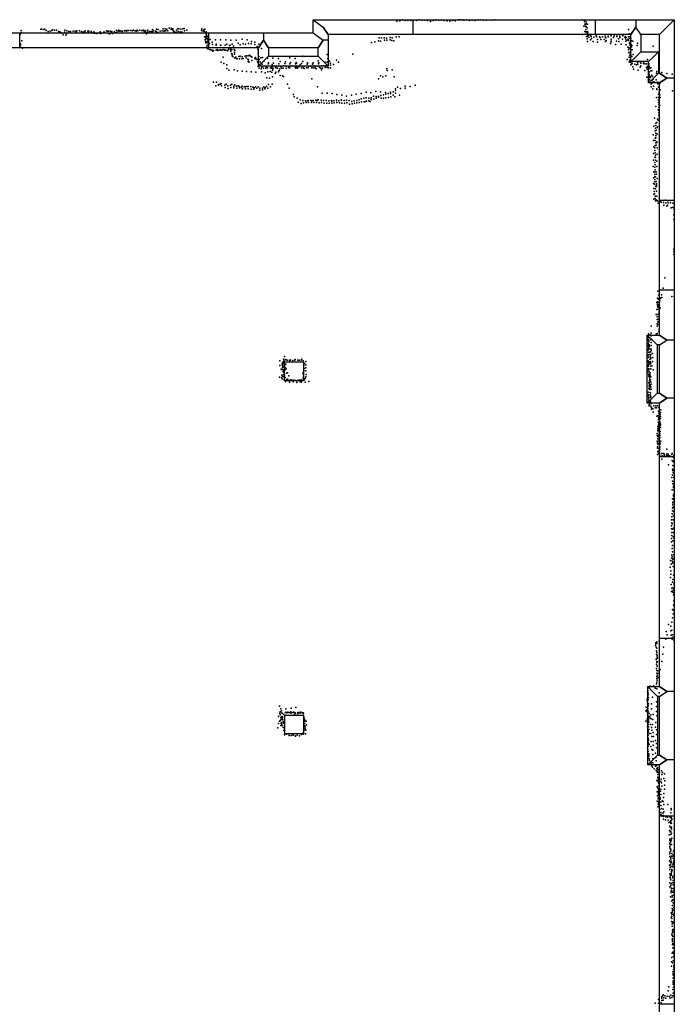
# Model space of a CAD drawing. Extents: x 11924 to 25786, y -28778 to 15966.
# Tile 9 of 9: x 17805 to 25786, y 3958 to 15966. Entities that reach past the tile are written whole.
import ezdxf

# ---------------------------------------------------------------- set-up
doc = ezdxf.new("R2010")
doc.units = 0
for name, color, linetype in [('P', 9, 'continuous'), ('ROOMS', 1, 'continuous'), ('WALLS', 3, 'continuous'), ('WINDOWS', 6, 'continuous')]:
    doc.layers.add(name, color=color, linetype=linetype)

msp = doc.modelspace()

# ---------------------------------------------------------------- linework, layer by layer
at = {"layer": 'P'}
for p in [(18074, 15852), (19472, 15852), (19553, 15854), (19577, 15855), (19627, 15863), (19651, 15862), (19673, 15854), (19733, 15853), (19746, 15853), (19795, 15856), (19810, 15861), (20027, 15854), (22403, 15949), (22438, 15954), (22471, 15963), (22506, 15955), (22539, 15956), (22575, 15956), (22608, 15962), (22642, 15956), (22674, 15963), (22711, 15961), (22745, 15962), (22779, 15955), (22813, 15943), (22847, 15957), (22879, 15966), (22880, 15959), (22914, 15961), (22948, 15960), (22981, 15955), (22983, 15960), (23017, 15952), (23049, 15948), (23051, 15955), (23083, 15956), (23116, 15954), (23154, 15964), (23168, 15964), (23186, 15963), (23219, 15963), (23221, 15960), (23255, 15963), (23289, 15957), (23323, 15961), (23357, 15958), (23391, 15966), (23426, 15965), (23459, 15961), (23494, 15962), (23562, 15960), (23596, 15965), (24667, 15963), (24684, 15889), (24693, 15943), (24697, 15951), (24697, 15913), (24701, 15886), (24706, 15906), (24710, 15878), (24711, 15938), (24712, 15920), (24725, 15869), (24726, 15913), (17809, 15786), (17822, 15835), (17824, 15809), (18063, 15849), (18099, 15847), (18110, 15849), (18128, 15834), (18153, 15824), (18176, 15825), (18197, 15834), (18206, 15843), (18230, 15840), (18253, 15839), (18280, 15824), (18293, 15818), (18305, 15812), (18319, 15801), (18334, 15782), (18350, 15813), (18356, 15837), (18369, 15778), (18376, 15794), (18380, 15830), (18404, 15824), (18426, 15821), (18458, 15827), (18481, 15826), (18493, 15820), (18502, 15830), (18535, 15832), (18558, 15821), (18581, 15816), (18592, 15818), (18603, 15829), (18617, 15808), (18637, 15826), (18646, 15816), (18647, 15827), (18677, 15822), (18681, 15812), (18704, 15805), (18710, 15819), (18715, 15803), (18725, 15804), (18747, 15800), (18780, 15804), (18785, 15817), (18790, 15797), (18802, 15804), (18832, 15813), (18839, 15814), (18865, 15831), (18876, 15827), (18886, 15826), (18893, 15798), (18903, 15794), (18909, 15827), (18925, 15806), (18930, 15821), (18935, 15799), (18962, 15818), (18967, 15809), (18984, 15833), (18989, 15812), (19006, 15827), (19013, 15838), (19027, 15827), (19039, 15829), (19055, 15821), (19060, 15828), (19082, 15830), (19093, 15836), (19109, 15826), (19115, 15834), (19137, 15835), (19160, 15833), (19181, 15831), (19192, 15839), (19214, 15832), (19224, 15828), (19237, 15839), (19247, 15830), (19270, 15837), (19293, 15836), (19303, 15834), (19316, 15840), (19323, 15823), (19337, 15836), (19344, 15814), (19352, 15794), (19366, 15837), (19367, 15819), (19391, 15824), (19412, 15821), (19423, 15846), (19425, 15822), (19438, 15829), (19459, 15827), (19469, 15821), (19479, 15809), (19489, 15809), (19494, 15848), (19516, 15827), (19542, 15832), (19563, 15825), (19575, 15829), (19587, 15830), (19600, 15851), (19611, 15832), (19651, 15848), (19673, 15842), (19680, 15826), (19689, 15818), (19700, 15810), (19713, 15816), (19715, 15837), (19739, 15821), (19762, 15817), (19769, 15849), (19772, 15813), (19785, 15815), (19815, 15829), (19843, 15837), (20020, 15835), (20043, 15828), (20047, 15840), (20055, 15823), (20057, 15846), (20057, 15756), (20064, 15849), (20073, 15760), (20074, 15811), (20078, 15819), (20078, 15745), (20078, 15732), (20079, 15793), (20082, 15778), (20093, 15767), (20093, 15743), (22187, 15746), (22216, 15745), (22250, 15746), (22276, 15742), (22320, 15750), (22345, 15745), (22396, 15757), (22430, 15759), (24665, 15786), (24697, 15824), (24700, 15790), (24709, 15848), (24710, 15818), (24711, 15814), (24714, 15789), (24717, 15761), (24722, 15821), (24722, 15734), (24728, 15763), (24732, 15795), (24732, 15773), (24733, 15816), (24738, 15779), (24744, 15755), (24766, 15777), (24771, 15763), (24777, 15738), (24803, 15753), (24835, 15771), (24839, 15756), (24873, 15757), (24882, 15749), (24909, 15757), (24942, 15781), (24943, 15757), (24953, 15747), (24978, 15759), (24979, 15781), (25013, 15781), (25016, 15770), (25043, 15751), (25049, 15784), (25052, 15768), (25085, 15783), (25086, 15761), (25106, 15733), (25119, 15781), (25120, 15749), (25122, 15763), (25156, 15781), (25158, 15778), (25159, 15768), (25184, 15755), (25191, 15733), (25193, 15761), (25199, 15748), (25226, 15846), (25228, 15759), (25237, 15794), (25244, 15738), (25247, 15759), (25258, 15738), (17806, 15681), (17815, 15660), (17816, 15631), (17817, 15671), (17830, 15709), (17841, 15620), (20067, 15720), (20068, 15723), (20069, 15700), (20073, 15684), (20085, 15634), (20090, 15657), (20091, 15700), (20091, 15684), (20093, 15614), (20097, 15722), (20119, 15678), (20129, 15726), (20153, 15691), (20156, 15665), (20191, 15722), (20199, 15655), (20202, 15667), (20253, 15720), (20253, 15654), (20257, 15654), (20309, 15654), (20318, 15719), (20331, 15668), (20355, 15612), (20365, 15653), (20373, 15655), (20379, 15715), (20395, 15670), (20410, 15644), (20446, 15717), (20467, 15679), (20492, 15661), (20517, 15728), (20529, 15674), (20558, 15666), (20577, 15719), (20595, 15675), (20629, 15674), (20632, 15702), (20672, 15691), (20674, 15662), (20702, 15639), (20722, 15666), (20754, 15614), (22093, 15689), (22134, 15697), (22179, 15707), (22206, 15705), (22251, 15715), (22282, 15715), (22320, 15719), (22343, 15713), (22366, 15707), (24726, 15702), (24766, 15721), (24796, 15701), (24848, 15692), (24850, 15725), (24892, 15725), (24931, 15726), (24948, 15701), (24955, 15713), (25009, 15677), (25017, 15729), (25017, 15696), (25018, 15706), (25070, 15663), (25083, 15705), (25111, 15702), (25137, 15668), (25155, 15727), (25196, 15703), (25201, 15660), (25208, 15715), (25220, 15632), (25222, 15728), (25226, 15714), (25236, 15620), (25240, 15679), (25245, 15658), (25248, 15691), (25248, 15628), (25255, 15630), (25264, 15709), (25264, 15637), (25265, 15658), (25270, 15653), (25281, 15704), (25333, 15653), (25337, 15680), (25527, 15645), (20104, 15610), (20123, 15602), (20136, 15600), (20146, 15595), (20161, 15584), (20169, 15592), (20199, 15595), (20214, 15602), (20222, 15592), (20236, 15593), (20252, 15598), (20264, 15594), (20280, 15600), (20287, 15509), (20295, 15601), (20305, 15596), (20319, 15595), (20337, 15587), (20348, 15598), (20374, 15597), (20379, 15583), (20381, 15606), (20389, 15556), (20392, 15601), (20394, 15545), (20395, 15525), (20404, 15517), (20420, 15602), (20423, 15502), (20425, 15565), (20425, 15545), (20428, 15591), (20442, 15508), (20443, 15493), (20457, 15491), (20477, 15516), (20486, 15491), (20494, 15521), (20519, 15515), (20531, 15492), (20554, 15523), (20568, 15501), (20571, 15525), (20589, 15527), (20608, 15533), (20617, 15525), (20626, 15516), (20636, 15509), (20673, 15495), (20680, 15505), (20686, 15491), (20710, 15601), (20712, 15559), (20717, 15493), (20718, 15521), (20722, 15517), (20745, 15503), (20765, 15505), (20828, 15498), (20893, 15496), (20959, 15493), (21100, 15500), (21164, 15493), (21256, 15523), (21552, 15542), (21564, 15493), (21866, 15545), (25228, 15602), (25233, 15572), (25236, 15562), (25236, 15510), (25245, 15535), (25250, 15598), (25253, 15506), (25255, 15570), (25257, 15537), (25269, 15518), (25274, 15598), (25285, 15544), (25297, 15492), (20263, 15449), (20296, 15431), (20329, 15414), (20329, 15373), (20513, 15488), (20588, 15487), (20592, 15455), (20596, 15478), (20602, 15447), (20634, 15469), (20695, 15483), (20703, 15454), (20711, 15394), (20717, 15456), (20719, 15476), (20721, 15423), (20723, 15481), (20725, 15374), (20736, 15402), (20738, 15448), (20757, 15388), (20763, 15423), (20776, 15376), (20782, 15461), (20807, 15374), (20812, 15392), (20828, 15378), (20835, 15429), (20837, 15442), (20862, 15378), (20879, 15377), (20880, 15391), (20884, 15418), (20885, 15395), (20894, 15376), (20899, 15437), (20911, 15404), (20922, 15383), (20934, 15381), (20940, 15398), (20948, 15377), (20964, 15401), (20966, 15429), (20980, 15455), (20990, 15391), (21002, 15376), (21017, 15374), (21022, 15404), (21037, 15432), (21041, 15405), (21045, 15451), (21055, 15374), (21056, 15400), (21084, 15382), (21094, 15399), (21097, 15428), (21100, 15380), (21107, 15443), (21116, 15402), (21131, 15398), (21162, 15382), (21168, 15430), (21169, 15396), (21172, 15375), (21177, 15444), (21181, 15434), (21183, 15390), (21192, 15374), (21207, 15393), (21224, 15417), (21239, 15379), (21240, 15431), (21256, 15458), (21257, 15400), (21260, 15380), (21273, 15373), (21276, 15398), (21302, 15379), (21309, 15426), (21313, 15433), (21314, 15441), (21321, 15379), (21323, 15401), (21345, 15400), (21365, 15379), (21368, 15401), (21374, 15426), (21382, 15440), (21386, 15378), (21391, 15402), (21409, 15397), (21409, 15378), (21433, 15398), (21443, 15466), (21450, 15429), (21453, 15440), (21459, 15382), (21475, 15376), (21483, 15403), (21495, 15374), (21510, 15404), (21531, 15450), (21531, 15383), (21537, 15405), (21555, 15448), (21555, 15384), (21564, 15408), (21571, 15378), (21583, 15460), (21594, 15438), (21594, 15412), (21594, 15378), (21633, 15422), (21668, 15471), (21691, 15447), (25211, 15482), (25236, 15451), (25245, 15473), (25251, 15444), (25253, 15480), (25256, 15416), (25269, 15428), (25274, 15435), (25279, 15393), (25305, 15425), (25324, 15416), (25338, 15451), (25338, 15445), (25341, 15426), (25368, 15389), (25373, 15445), (25379, 15436), (25380, 15402), (25410, 15450), (25411, 15432), (25428, 15430), (25447, 15430), (25448, 15382), (25458, 15395), (25461, 15482), (25461, 15392), (25475, 15430), (25476, 15413), (25478, 15392), (25499, 15378), (20354, 15349), (20419, 15353), (20462, 15342), (20517, 15339), (20572, 15334), (20626, 15329), (20686, 15328), (20751, 15367), (20755, 15330), (20799, 15317), (20819, 15259), (20829, 15332), (20849, 15255), (20858, 15333), (20879, 15328), (20887, 15352), (20889, 15271), (20891, 15357), (20920, 15312), (20930, 15326), (20962, 15329), (20968, 15345), (20976, 15368), (20979, 15284), (21010, 15282), (21023, 15273), (21419, 15369), (21484, 15357), (22205, 15283), (22234, 15271), (22270, 15280), (22283, 15368), (22284, 15348), (22346, 15356), (22369, 15270), (25289, 15363), (25344, 15349), (25428, 15345), (25453, 15267), (25454, 15362), (25462, 15367), (25469, 15358), (25473, 15305), (25476, 15314), (25479, 15299), (25480, 15330), (25480, 15267), (25482, 15370), (25482, 15276), (25495, 15263), (25496, 15271), (25500, 15343), (25510, 15290), (25513, 15342), (25519, 15274), (25571, 15315), (25572, 15334), (25634, 15321), (25696, 15311), (25759, 15303), (20168, 15206), (20195, 15160), (20205, 15205), (20228, 15166), (20231, 15177), (20248, 15182), (20261, 15189), (20266, 15161), (20306, 15166), (20309, 15139), (20321, 15181), (20343, 15160), (20375, 15167), (20379, 15141), (20390, 15182), (20414, 15156), (20416, 15136), (20430, 15170), (20449, 15155), (20451, 15133), (20468, 15161), (20485, 15152), (20485, 15134), (20511, 15141), (20518, 15156), (20543, 15146), (20556, 15147), (20575, 15153), (20589, 15150), (20623, 15150), (20647, 15145), (20662, 15137), (20680, 15146), (20714, 15148), (20764, 15133), (20781, 15149), (20797, 15136), (20815, 15150), (20832, 15133), (20840, 15177), (20861, 15146), (20883, 15181), (21072, 15180), (21366, 15244), (21434, 15147), (22178, 15247), (22413, 15145), (22504, 15155), (22567, 15152), (22628, 15167), (25472, 15220), (25475, 15242), (25483, 15238), (25483, 15206), (25502, 15149), (25505, 15181), (25513, 15191), (25515, 15219), (25530, 15240), (25533, 15157), (25536, 15208), (25544, 15205), (25565, 15234), (25579, 15205), (25587, 15186), (25592, 15142), (25603, 15200), (25609, 15190), (20348, 15129), (20523, 15125), (20557, 15125), (20591, 15125), (20627, 15118), (20661, 15119), (20698, 15130), (20732, 15130), (20732, 15108), (20764, 15112), (20795, 15123), (21089, 15130), (21142, 15053), (21151, 15025), (21493, 15072), (21552, 15072), (21613, 15067), (21672, 15054), (21731, 15047), (21790, 15034), (21849, 15046), (21908, 15058), (21968, 15067), (22028, 15081), (22031, 15014), (22087, 15075), (22091, 15013), (22119, 15035), (22146, 15091), (22150, 15011), (22151, 15028), (22180, 15031), (22180, 15020), (22206, 15085), (22209, 15043), (22240, 15051), (22265, 15078), (22269, 15060), (22270, 15015), (22298, 15066), (22300, 15018), (22325, 15084), (22328, 15068), (22329, 15027), (22357, 15085), (22358, 15045), (22377, 15026), (22386, 15123), (22386, 15103), (22386, 15069), (22437, 15047), (22446, 15127), (22505, 15130), (25526, 15124), (25570, 15018), (25572, 15117), (25573, 15124), (25593, 15018), (25595, 15058), (25602, 15083), (25605, 15114), (25608, 15052), (25614, 15017), (25615, 15113), (25764, 15098), (21187, 15008), (21202, 14959), (21225, 14988), (21237, 14946), (21257, 14982), (21266, 14952), (21291, 14977), (21298, 14955), (21314, 14978), (21322, 14982), (21328, 14957), (21353, 14980), (21361, 14956), (21372, 14978), (21385, 14979), (21391, 14958), (21415, 14986), (21422, 14958), (21431, 14979), (21445, 14989), (21455, 14952), (21479, 14984), (21486, 14955), (21511, 14981), (21518, 14949), (21542, 14979), (21550, 14947), (21574, 14978), (21580, 14950), (21605, 14979), (21609, 14973), (21610, 14947), (21637, 14977), (21641, 14951), (21666, 14982), (21667, 14984), (21671, 14955), (21698, 14978), (21703, 14953), (21726, 14988), (21728, 14983), (21733, 14949), (21760, 14981), (21764, 14949), (21790, 14987), (21795, 14951), (21821, 14982), (21828, 14938), (21853, 14970), (21858, 14939), (21884, 14977), (21887, 14949), (21914, 14981), (21915, 14954), (21943, 14989), (21945, 14958), (21970, 15002), (21974, 14964), (22001, 15008), (22005, 14964), (22020, 14970), (22034, 14971), (22062, 15008), (22063, 14978), (22079, 14970), (22091, 14994), (22121, 14998), (22211, 15008), (22240, 15010), (25562, 14906), (25593, 14987), (25595, 14957), (25597, 14927), (25598, 14895), (25603, 14934), (25611, 14920), (25588, 14869), (25593, 14864), (25597, 14834), (25599, 14804), (25602, 14774), (25538, 14669), (25544, 14767), (25561, 14675), (25562, 14705), (25573, 14712), (25578, 14652), (25580, 14660), (25581, 14752), (25590, 14741), (25529, 14562), (25553, 14613), (25558, 14644), (25559, 14554), (25561, 14584), (25564, 14619), (25578, 14571), (25534, 14493), (25535, 14416), (25552, 14493), (25552, 14433), (25553, 14523), (25559, 14528), (25559, 14464), (25565, 14438), (25572, 14478), (25572, 14469), (25534, 14335), (25547, 14403), (25548, 14373), (25553, 14344), (25558, 14315), (25576, 14405), (25576, 14327), (25530, 14174), (25531, 14253), (25548, 14285), (25549, 14226), (25553, 14196), (25555, 14255), (25558, 14288), (25572, 14243), (25575, 14174), (25535, 14112), (25548, 14107), (25550, 14167), (25550, 14078), (25551, 14137), (25557, 14051), (25564, 14110), (25568, 14083), (25533, 14036), (25534, 13969), (25544, 13961), (25547, 13990), (25548, 14019), (25549, 14048), (25556, 13932), (25566, 13992), (25568, 13963), (25568, 13933), (25571, 13947), (25576, 14030), (25536, 13839), (25538, 13907), (25540, 13873), (25545, 13844), (25551, 13815), (25555, 13903), (25557, 13814), (25568, 13874), (25572, 13813), (25538, 13776), (25552, 13786), (25558, 13757), (25563, 13768), (25577, 13758), (25582, 13757), (25588, 13729), (25602, 13748), (25603, 13729), (25615, 13751), (25627, 13741), (25655, 13738), (25660, 13703), (25680, 13764), (25683, 13732), (25696, 13692), (25704, 13706), (25707, 13756), (25713, 13734), (25739, 13761), (25741, 13731), (25770, 13728), (25749, 13672), (25761, 13678), (25776, 13678), (25781, 13588), (25783, 13648), (25779, 13528), (25780, 13167), (25780, 13138), (25782, 13107), (25671, 12818), (25586, 12656), (25613, 12672), (25628, 12611), (25649, 12692), (25575, 12516), (25580, 12569), (25580, 12497), (25583, 12527), (25591, 12556), (25597, 12607), (25598, 12519), (25605, 12527), (25608, 12547), (25616, 12570), (25623, 12576), (25636, 12579), (25755, 12590), (25786, 12592), (25565, 12373), (25575, 12431), (25578, 12372), (25581, 12484), (25586, 12461), (25587, 12467), (25592, 12436), (25592, 12430), (25598, 12488), (25599, 12376), (25600, 12405), (25601, 12392), (25607, 12486), (25613, 12452), (25577, 12308), (25577, 12259), (25578, 12342), (25584, 12251), (25589, 12279), (25590, 12287), (25595, 12316), (25599, 12345), (25470, 12135), (25502, 12145), (25503, 12230), (25566, 12133), (25576, 12229), (25578, 12139), (25597, 12165), (25602, 12194), (25467, 12069), (25467, 12055), (25467, 12017), (25468, 12093), (25471, 12099), (25472, 12009), (25476, 12059), (25476, 12038), (25485, 12088), (25491, 12125), (25500, 12064), (25502, 12028), (25505, 12110), (25467, 11980), (25469, 11941), (25471, 11913), (25473, 11989), (25473, 11954), (25475, 11969), (25478, 12000), (25479, 11947), (25479, 11909), (25483, 11983), (25491, 11915), (25500, 11916), (25501, 11953), (25502, 11993), (25503, 11935), (25521, 11897), (20975, 11805), (21006, 11776), (21017, 11794), (21021, 11827), (21025, 11786), (21026, 11797), (21027, 11816), (21033, 11860), (21043, 11818), (21051, 11823), (21051, 11821), (21067, 11815), (21094, 11813), (21095, 11810), (21106, 11816), (21134, 11811), (21160, 11812), (21162, 11821), (21196, 11812), (21213, 11815), (21237, 11815), (21243, 11825), (21260, 11805), (21277, 11774), (21293, 11796), (25466, 11872), (25468, 11807), (25468, 11790), (25470, 11880), (25472, 11847), (25474, 11779), (25487, 11794), (25489, 11824), (25491, 11795), (25492, 11854), (25493, 11884), (25495, 11873), (25497, 11769), (25498, 11834), (25499, 11884), (25499, 11842), (25500, 11783), (25522, 11796), (25525, 11847), (20976, 11748), (20993, 11706), (21004, 11702), (21006, 11759), (21010, 11726), (21013, 11768), (21013, 11739), (21013, 11697), (21017, 11675), (21020, 11688), (21021, 11673), (21022, 11735), (21028, 11663), (21038, 11757), (21040, 11695), (21041, 11726), (21051, 11766), (21055, 11710), (21060, 11656), (21072, 11661), (21263, 11661), (21270, 11748), (21270, 11687), (21275, 11712), (21292, 11685), (21293, 11758), (21293, 11719), (25468, 11738), (25469, 11758), (25469, 11697), (25469, 11672), (25470, 11708), (25473, 11744), (25478, 11765), (25478, 11674), (25480, 11704), (25490, 11661), (25499, 11740), (25500, 11709), (25512, 11746), (25529, 11697), (20974, 11605), (20996, 11603), (21002, 11630), (21006, 11587), (21015, 11615), (21021, 11641), (21028, 11577), (21035, 11632), (21041, 11603), (21047, 11552), (21057, 11577), (21076, 11581), (21086, 11622), (21095, 11546), (21102, 11569), (21109, 11576), (21121, 11571), (21138, 11548), (21141, 11570), (21160, 11570), (21183, 11564), (21183, 11543), (21199, 11570), (21218, 11570), (21226, 11550), (21227, 11552), (21236, 11574), (21242, 11545), (21254, 11568), (21260, 11593), (21263, 11646), (21266, 11617), (21274, 11574), (21285, 11589), (21286, 11547), (21292, 11609), (21296, 11639), (21330, 11555), (25472, 11645), (25476, 11619), (25477, 11541), (25480, 11632), (25480, 11530), (25483, 11565), (25484, 11598), (25486, 11641), (25486, 11579), (25489, 11548), (25491, 11609), (25492, 11632), (25497, 11573), (25500, 11547), (25501, 11612), (25469, 11425), (25477, 11467), (25478, 11499), (25484, 11487), (25485, 11517), (25485, 11455), (25487, 11476), (25492, 11506), (25493, 11421), (25494, 11416), (25500, 11487), (25505, 11522), (25505, 11461), (25469, 11396), (25472, 11341), (25472, 11292), (25473, 11386), (25473, 11372), (25475, 11318), (25477, 11354), (25478, 11321), (25491, 11391), (25491, 11296), (25492, 11326), (25494, 11388), (25494, 11358), (25497, 11325), (25497, 11305), (25500, 11366), (25478, 11258), (25481, 11268), (25485, 11274), (25499, 11251), (25503, 11284), (25506, 11218), (25509, 11236), (25525, 11222), (25528, 11178), (25537, 11257), (25551, 11233), (25560, 11257), (25571, 11231), (25581, 11257), (25595, 11193), (25597, 11237), (25617, 11177), (25621, 11210), (25572, 11131), (25590, 11134), (25591, 11058), (25593, 11110), (25593, 11092), (25596, 11167), (25597, 11057), (25598, 11090), (25603, 11098), (25605, 11163), (25608, 11064), (25609, 11129), (25615, 11150), (25617, 11126), (25619, 11101), (25586, 11003), (25586, 10977), (25586, 10953), (25589, 10962), (25592, 10993), (25593, 11026), (25597, 11039), (25601, 10934), (25607, 10965), (25608, 10989), (25613, 11044), (25613, 11018), (25613, 10944), (25616, 11028), (25619, 10994), (25579, 10921), (25579, 10897), (25579, 10826), (25584, 10855), (25587, 10881), (25597, 10892), (25598, 10902), (25598, 10825), (25603, 10837), (25604, 10862), (25609, 10865), (25610, 10915), (25610, 10893), (25622, 10826), (25580, 10759), (25582, 10740), (25583, 10807), (25586, 10788), (25586, 10698), (25590, 10703), (25595, 10792), (25599, 10690), (25603, 10733), (25605, 10702), (25606, 10765), (25608, 10728), (25609, 10751), (25612, 10800), (25614, 10795), (25696, 10729), (25581, 10662), (25599, 10674), (25603, 10672), (25607, 10663), (25612, 10644), (25630, 10677), (25635, 10607), (25639, 10648), (25652, 10676), (25664, 10651), (25666, 10667), (25689, 10652), (25696, 10673), (25711, 10652), (25712, 10667), (25714, 10639), (25730, 10648), (25755, 10664), (25758, 10677), (25758, 10589), (25770, 10587), (25772, 10574), (25776, 10626), (25780, 10651), (25717, 10537), (25766, 10483), (25767, 10529), (25769, 10467), (25776, 10524), (25784, 10483), (25754, 10382), (25765, 10412), (25765, 10340), (25772, 10445), (25779, 10382), (25779, 10330), (25782, 10433), (25761, 10233), (25767, 10304), (25775, 10263), (25776, 10279), (25779, 10227), (25765, 10123), (25775, 10155), (25775, 10125), (25776, 10176), (25777, 10164), (25779, 10112), (25763, 9975), (25765, 10011), (25767, 10048), (25769, 10084), (25770, 10074), (25773, 10023), (25781, 9970), (25753, 9868), (25756, 9904), (25759, 9940), (25771, 9868), (25776, 9919), (25751, 9792), (25751, 9755), (25754, 9829), (25759, 9817), (25763, 9753), (25775, 9765), (25752, 9638), (25754, 9714), (25754, 9675), (25767, 9610), (25772, 9661), (25777, 9712), (25784, 9642), (25753, 9598), (25759, 9517), (25764, 9554), (25738, 9370), (25755, 9440), (25755, 9400), (25758, 9421), (25765, 9475), (25770, 9389), (25779, 9440), (25781, 9400), (25736, 9291), (25746, 9325), (25762, 9363), (25764, 9338), (25771, 9298), (25776, 9349), (25740, 9164), (25744, 9204), (25745, 9245), (25770, 9141), (25777, 9193), (25785, 9244), (25749, 9077), (25754, 9033), (25766, 9108), (25771, 9036), (25775, 9015), (25780, 9088), (25753, 8991), (25761, 8997), (25768, 8984), (25775, 8950), (25779, 8964), (25783, 8977), (25764, 8775), (25775, 8825), (25781, 8877), (25763, 8670), (25772, 8721), (25778, 8759), (25715, 8592), (25742, 8568), (25757, 8618), (25682, 8411), (25685, 8506), (25701, 8464), (25745, 8513), (25747, 8460), (25756, 8521), (25758, 8429), (25759, 8410), (25760, 8466), (25777, 8442), (25783, 8468), (25558, 8334), (25561, 8355), (25562, 8367), (25563, 8313), (25572, 8303), (25573, 8357), (25574, 8379), (25601, 8393), (25656, 8314), (25782, 8400), (25567, 8173), (25568, 8270), (25569, 8226), (25573, 8249), (25576, 8216), (25579, 8194), (25582, 8181), (25647, 8230), (25566, 8162), (25568, 8053), (25570, 8107), (25574, 8139), (25574, 8129), (25577, 8086), (25578, 8080), (25580, 8135), (25632, 8140), (25572, 7998), (25573, 7954), (25573, 7933), (25574, 8030), (25576, 7987), (25576, 7965), (25587, 8024), (25590, 7991), (25591, 7942), (25613, 8043), (25464, 7829), (25470, 7816), (25488, 7837), (25499, 7833), (25531, 7841), (25552, 7814), (25571, 7866), (25574, 7888), (25574, 7833), (25574, 7807), (25579, 7910), (25461, 7775), (25463, 7785), (25463, 7742), (25466, 7753), (25468, 7698), (25469, 7731), (25471, 7698), (25521, 7704), (25601, 7757), (20973, 7593), (21116, 7568), (21173, 7578), (25442, 7584), (25454, 7679), (25457, 7666), (25459, 7641), (25459, 7578), (25460, 7622), (25461, 7645), (25463, 7589), (25463, 7567), (25467, 7598), (25469, 7676), (25470, 7621), (25508, 7622), (25571, 7648), (25571, 7589), (20961, 7467), (20975, 7508), (20979, 7488), (20982, 7525), (20987, 7562), (20988, 7456), (20996, 7537), (21001, 7468), (21003, 7512), (21007, 7506), (21009, 7465), (21011, 7455), (21024, 7496), (21026, 7494), (21047, 7515), (21049, 7522), (21051, 7561), (21061, 7512), (21075, 7519), (21080, 7518), (21089, 7515), (21109, 7525), (21109, 7507), (21117, 7517), (21135, 7515), (21148, 7519), (21156, 7492), (21158, 7513), (21160, 7515), (21164, 7504), (21168, 7507), (21188, 7485), (21196, 7518), (21198, 7505), (21214, 7516), (21226, 7510), (21228, 7520), (21243, 7516), (21256, 7508), (21262, 7514), (21264, 7479), (21265, 7506), (21268, 7461), (21274, 7446), (25440, 7538), (25450, 7549), (25450, 7533), (25460, 7511), (25461, 7480), (25463, 7505), (25467, 7532), (25469, 7447), (25471, 7452), (25474, 7473), (25475, 7507), (25479, 7504), (25486, 7451), (25488, 7464), (25498, 7487), (25507, 7560), (25527, 7494), (25571, 7529), (25574, 7476), (20951, 7331), (20961, 7384), (20973, 7410), (20984, 7420), (20989, 7359), (20993, 7435), (20994, 7388), (20995, 7359), (20996, 7378), (20998, 7397), (20998, 7396), (21001, 7362), (21005, 7434), (21009, 7357), (21014, 7427), (21019, 7402), (21019, 7333), (21021, 7386), (21025, 7332), (21280, 7429), (21280, 7410), (21282, 7384), (21282, 7354), (21285, 7327), (21286, 7347), (21296, 7410), (21302, 7366), (25439, 7411), (25456, 7435), (25459, 7421), (25460, 7351), (25461, 7395), (25466, 7397), (25469, 7371), (25470, 7429), (25470, 7406), (25473, 7343), (25475, 7393), (25497, 7372), (25503, 7438), (25509, 7335), (25519, 7370), (25524, 7433), (25557, 7337), (25559, 7396), (21026, 7298), (21035, 7246), (21060, 7251), (21084, 7255), (21089, 7237), (21114, 7238), (21136, 7245), (21139, 7239), (21163, 7233), (21166, 7227), (21190, 7242), (21216, 7234), (21239, 7250), (21262, 7267), (21264, 7253), (21267, 7279), (21285, 7307), (21289, 7300), (21290, 7256), (21295, 7306), (25467, 7278), (25469, 7289), (25469, 7241), (25477, 7310), (25483, 7260), (25498, 7262), (25511, 7301), (25511, 7226), (25527, 7271), (25532, 7225), (25569, 7247), (25571, 7305), (25466, 7193), (25467, 7205), (25468, 7105), (25469, 7154), (25470, 7141), (25471, 7178), (25479, 7125), (25500, 7104), (25505, 7165), (25527, 7164), (25530, 7117), (25557, 7174), (25568, 7137), (25460, 7083), (25464, 7070), (25467, 7042), (25474, 7013), (25474, 6999), (25474, 6986), (25511, 7067), (25524, 7003), (25525, 7057), (25558, 7019), (25560, 6970), (25569, 7085), (25473, 6961), (25479, 6952), (25482, 6930), (25503, 6898), (25509, 6911), (25514, 6868), (25522, 6852), (25525, 6904), (25526, 6957), (25555, 6861), (25565, 6928), (25567, 6870), (25583, 6847), (25540, 6828), (25563, 6811), (25574, 6835), (25577, 6790), (25578, 6796), (25585, 6818), (25586, 6760), (25587, 6729), (25588, 6820), (25593, 6784), (25604, 6818), (25605, 6785), (25631, 6807), (25633, 6760), (25642, 6786), (25666, 6769), (25572, 6689), (25577, 6612), (25587, 6685), (25589, 6713), (25590, 6669), (25594, 6621), (25595, 6695), (25597, 6649), (25623, 6677), (25627, 6705), (25628, 6660), (25634, 6620), (25660, 6714), (25667, 6630), (25672, 6683), (25579, 6549), (25581, 6500), (25586, 6594), (25591, 6545), (25593, 6560), (25594, 6574), (25594, 6511), (25595, 6527), (25618, 6556), (25621, 6581), (25622, 6515), (25660, 6529), (25666, 6582), (25577, 6437), (25584, 6368), (25590, 6465), (25591, 6399), (25592, 6431), (25592, 6415), (25593, 6480), (25599, 6377), (25614, 6480), (25614, 6461), (25620, 6425), (25621, 6381), (25638, 6441), (25652, 6430), (25656, 6479), (25659, 6394), (25707, 6395), (25605, 6338), (25608, 6334), (25623, 6298), (25623, 6274), (25629, 6348), (25631, 6266), (25647, 6288), (25650, 6339), (25652, 6248), (25655, 6261), (25657, 6305), (25684, 6245), (25727, 6253), (25745, 6293), (25747, 6346), (25748, 6328), (25786, 6255), (25654, 6217), (25680, 6206), (25702, 6242), (25713, 6202), (25721, 6176), (25730, 6131), (25735, 6238), (25736, 6185), (25742, 6182), (25743, 6199), (25743, 6162), (25749, 6238), (25753, 6169), (25754, 6210), (25756, 6222), (25722, 6024), (25726, 6078), (25736, 6061), (25740, 6114), (25744, 6069), (25745, 6030), (25750, 6046), (25752, 6120), (25753, 6100), (25785, 6092), (25730, 5972), (25731, 5919), (25732, 5955), (25736, 5902), (25740, 5937), (25747, 5971), (25748, 5950), (25750, 5908), (25754, 5984), (25783, 5978), (25730, 5865), (25730, 5812), (25732, 5882), (25732, 5795), (25740, 5850), (25744, 5851), (25744, 5831), (25748, 5765), (25756, 5799), (25774, 5782), (25775, 5823), (25783, 5837), (25727, 5707), (25729, 5654), (25730, 5759), (25732, 5650), (25741, 5691), (25741, 5664), (25743, 5727), (25744, 5748), (25746, 5702), (25746, 5682), (25767, 5658), (25770, 5764), (25771, 5741), (25772, 5674), (25776, 5693), (25779, 5713), (25730, 5548), (25732, 5601), (25735, 5625), (25741, 5528), (25746, 5546), (25748, 5533), (25750, 5560), (25752, 5639), (25752, 5581), (25755, 5601), (25760, 5586), (25768, 5633), (25732, 5441), (25737, 5509), (25737, 5495), (25745, 5478), (25745, 5406), (25747, 5428), (25760, 5439), (25765, 5499), (25768, 5519), (25771, 5469), (25774, 5417), (25778, 5438), (25733, 5389), (25746, 5322), (25748, 5374), (25748, 5336), (25750, 5375), (25750, 5351), (25757, 5320), (25758, 5284), (25769, 5325), (25773, 5370), (25775, 5343), (25780, 5288), (25741, 5269), (25757, 5217), (25761, 5263), (25766, 5232), (25774, 5197), (25776, 5231), (25785, 5178), (25748, 5072), (25756, 5058), (25758, 5083), (25759, 5125), (25763, 5104), (25765, 5163), (25768, 5111), (25772, 5057), (25780, 5047), (25781, 5139), (25746, 5018), (25753, 4966), (25754, 5004), (25756, 5031), (25757, 5005), (25762, 4938), (25763, 4965), (25773, 4952), (25783, 4959), (25784, 5014), (25757, 4807), (25760, 4912), (25760, 4824), (25766, 4859), (25769, 4847), (25770, 4870), (25772, 4838), (25759, 4754), (25764, 4741), (25765, 4756), (25766, 4793), (25766, 4725), (25766, 4688), (25767, 4700), (25768, 4783), (25774, 4684), (25761, 4582), (25767, 4594), (25769, 4647), (25781, 4578), (25785, 4638), (25785, 4607), (25752, 4476), (25754, 4530), (25765, 4465), (25774, 4489), (25778, 4540), (25782, 4544), (25784, 4487), (25750, 4424), (25769, 4356), (25773, 4328), (25775, 4381), (25776, 4383), (25779, 4412), (25780, 4433), (25772, 4282), (25772, 4244), (25772, 4222), (25773, 4316), (25774, 4205), (25777, 4310), (25778, 4275), (25711, 4121), (25721, 4172), (25768, 4139), (25772, 4092), (25775, 4167), (25551, 3972), (25593, 4018), (25593, 3973), (25596, 3972), (25601, 4024), (25624, 3976), (25629, 4049), (25633, 4003), (25634, 4032), (25647, 4060), (25649, 4073), (25650, 4009), (25658, 4035), (25672, 4061), (25683, 4034), (25698, 4058), (25723, 4055), (25729, 4052), (25734, 4033), (25743, 4069), (25754, 4042), (25768, 4061), (25777, 4056)]:
    msp.add_point(p, dxfattribs=at)
at = {"layer": 'ROOMS'}
for points in [[(25605.7, 3468.9), (25605.7, 6877.7), (25462, 6877), (25462, 7832.5), (25605.7, 7833.8), (25605.7, 11290.8), (25455.1, 11290), (25455.1, 12120.2), (25605.7, 12119.6), (25605.7, 15194.9), (25472.3, 15194.9), (25472.3, 15455.5), (25256.3, 15455.5), (25256.3, 15786.5), (21565, 15786.5), (21565, 15714.9), (21565, 15400.6), (20717.5, 15400.6), (20717.5, 15624.9), (17170.2, 15624.9)], [(25605.7, 15314.9), (25605.7, 15786.5), (25376.3, 15786.5), (25376.3, 15575.5), (25592.3, 15575.5), (25592.3, 15314.9), (25605.7, 15314.9)], [(21445, 15624.9), (20837.5, 15624.9), (20837.5, 15520.6), (21445, 15520.6), (21445, 15624.9)], [(25605.7, 11410.8), (25605.7, 11999.6), (25575.1, 11999.7), (25575.1, 11410.7), (25605.7, 11410.8)], [(25605.7, 6997.7), (25605.7, 7713.8), (25582, 7713.5), (25582, 6997.6), (25605.7, 6997.7)]]:
    msp.add_lwpolyline(points, dxfattribs=at)
at = {"layer": 'WALLS'}
for points in [[(21385, 15804.9), (21385, 15966.5), (21505, 15876.5), (21565, 15786.5), (21565, 15714.9), (21505, 15714.9)], [(21385, 15966.5), (25316.3, 15966.5), (25316.3, 15876.5), (25256.3, 15786.5), (21565, 15786.5), (21505, 15876.5)], [(25376.3, 15786.5), (25376.3, 15575.5), (25316.3, 15515.5), (25256.3, 15455.5), (25256.3, 15786.5), (25316.3, 15876.5)], [(25316.3, 15966.5), (25785.7, 15966.5), (25695.7, 15876.5), (25605.7, 15786.5), (25376.3, 15786.5), (25316.3, 15876.5)], [(25785.7, 15966.5), (25785.7, 15254.9), (25695.7, 15254.9), (25605.7, 15314.9), (25605.7, 15786.5), (25695.7, 15876.5)], [(17230.2, 15804.9), (20777.5, 15804.9), (20777.5, 15714.9), (20717.5, 15624.9), (17170.2, 15624.9), (17110.2, 15714.9)], [(20777.5, 15804.9), (21385, 15804.9), (21505, 15714.9), (21445, 15624.9), (20837.5, 15624.9), (20777.5, 15714.9)], [(20717.5, 15400.6), (20717.5, 15624.9), (20777.5, 15714.9), (20837.5, 15624.9), (20837.5, 15520.6), (20777.5, 15460.6)], [(21565, 15714.9), (21565, 15400.6), (21505, 15460.6), (21445, 15520.6), (21445, 15624.9), (21505, 15714.9)], [(21565, 15400.6), (20717.5, 15400.6), (20777.5, 15460.6), (20837.5, 15520.6), (21445, 15520.6), (21505, 15460.6)], [(25376.3, 15575.5), (25592.3, 15575.5), (25532.3, 15515.5), (25472.3, 15455.5), (25256.3, 15455.5), (25316.3, 15515.5)], [(25592.3, 15575.5), (25592.3, 15314.9), (25532.3, 15254.9), (25472.3, 15194.9), (25472.3, 15455.5), (25532.3, 15515.5)], [(25592.3, 15314.9), (25605.7, 15314.9), (25695.7, 15254.9), (25605.7, 15194.9), (25472.3, 15194.9), (25532.3, 15254.9)], [(25785.7, 15254.9), (25785.7, 12059.2), (25695.7, 12059.2), (25605.7, 12119.6), (25605.7, 15194.9), (25695.7, 15254.9)], [(25605.7, 11999.6), (25575.1, 11999.7), (25515.1, 12060), (25455.1, 12120.2), (25605.7, 12119.6), (25695.7, 12059.2)], [(25575.1, 11999.7), (25575.1, 11410.7), (25515.1, 11350.3), (25455.1, 11290), (25455.1, 12120.2), (25515.1, 12060)], [(25785.7, 12059.2), (25785.7, 11351.3), (25695.7, 11351.3), (25605.7, 11410.8), (25605.7, 11999.6), (25695.7, 12059.2)], [(21034.3, 11793.9), (21264.3, 11793.9), (21264.3, 11563.9), (21034.3, 11563.9), (21034.3, 11793.9)], [(25575.1, 11410.7), (25605.7, 11410.8), (25695.7, 11351.3), (25605.7, 11290.8), (25455.1, 11290), (25515.1, 11350.3)], [(25785.7, 11351.3), (25785.7, 7774.6), (25695.7, 7774.6), (25605.7, 7833.8), (25605.7, 11290.8), (25695.7, 11351.3)], [(25605.7, 7713.8), (25582, 7713.5), (25522, 7773), (25462, 7832.5), (25605.7, 7833.8), (25695.7, 7774.6)], [(25582, 7713.5), (25582, 6997.6), (25522, 6937.3), (25462, 6877), (25462, 7832.5), (25522, 7773)], [(25785.7, 7774.6), (25785.7, 6938.1), (25695.7, 6938.1), (25605.7, 6997.7), (25605.7, 7713.8), (25695.7, 7774.6)], [(21036.5, 7485), (21266.5, 7485), (21266.5, 7255), (21036.5, 7255), (21036.5, 7485)], [(25582, 6997.6), (25605.7, 6997.7), (25695.7, 6938.1), (25605.7, 6877.7), (25462, 6877), (25522, 6937.3)], [(25785.7, 6938.1), (25785.7, 3408.9), (25695.7, 3408.9), (25605.7, 3468.9), (25605.7, 6877.7), (25695.7, 6938.1)]]:
    msp.add_lwpolyline(points, dxfattribs=at)
at = {"layer": 'WINDOWS'}
for points in [[(22601.3, 15966.5), (24821.3, 15966.5), (24821.3, 15786.5), (22601.3, 15786.5), (22601.3, 15966.5)], [(17805.6, 15804.9), (20105.6, 15804.9), (20105.6, 15624.9), (17805.6, 15624.9), (17805.6, 15804.9)], [(25785.7, 13766.8), (25785.7, 12666.8), (25605.7, 12666.8), (25605.7, 13766.8), (25785.7, 13766.8)], [(25785.7, 10639.2), (25785.7, 8419.2), (25605.7, 8419.2), (25605.7, 10639.2), (25785.7, 10639.2)], [(25785.7, 6258), (25785.7, 3958), (25605.7, 3958), (25605.7, 6258), (25785.7, 6258)]]:
    msp.add_lwpolyline(points, dxfattribs=at)

doc.saveas('drawing.dxf')
